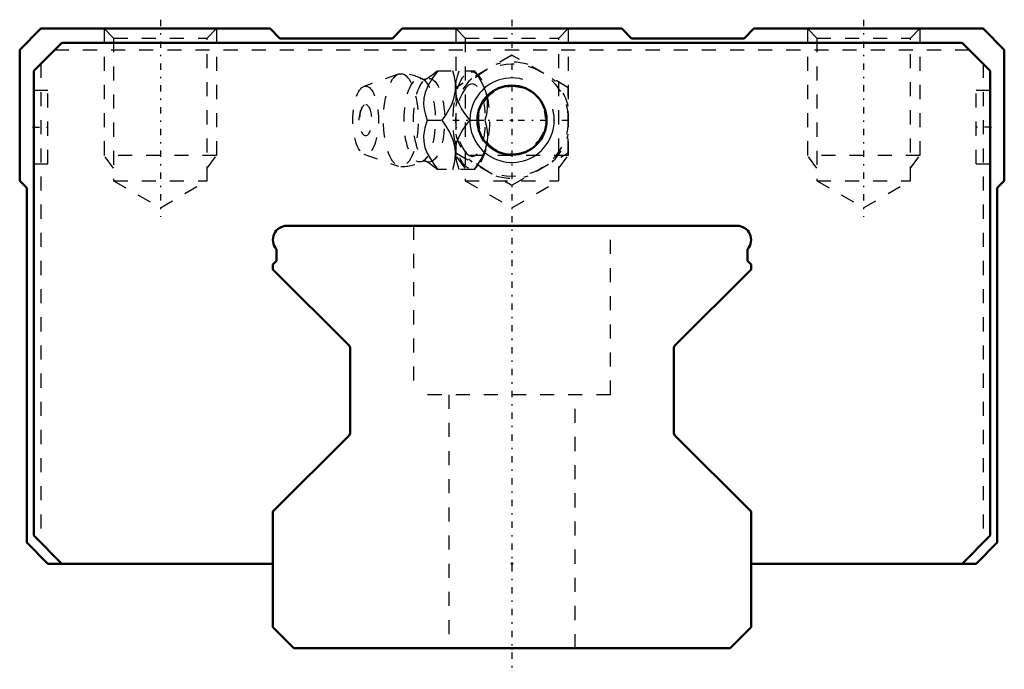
# Model space of a CAD drawing. Header units: millimetres. Extents: x -35 to 35, y -1.5 to 44.6.
import ezdxf

# ---------------------------------------------------------------- set-up
doc = ezdxf.new("R2010")
doc.units = ezdxf.units.MM
doc.linetypes.add('Center', pattern=[1.5, 0.45, -0.5, 0.05, -0.5])
doc.linetypes.add('Dashed', pattern=[2, 1, -1])
for name, color, linetype, lineweight in [('2d ConnectionPoints', 7, 'Continuous', 50), ('AM_0', 7, 'Continuous', 50), ('AM_5', 3, 'Continuous', 25), ('AM_7', 7, 'Center', 25), ('AM_9', 6, 'Dashed', 25)]:
    doc.layers.add(name, color=color, linetype=linetype, lineweight=lineweight)

# ---------------------------------------------------------------- blocks, each defined once
blk = doc.blocks.new('1_B_M6F_SRN_grease_nipple_joint_0_in_SRN35LR1SS280LG200BM6F6250001_2')
at = {"layer": 'AM_5', "linetype": 'Dashed'}
blk.add_arc((0, 37.5), 2.386, 75, 15, dxfattribs=at)
at = {"layer": 'AM_7'}
blk.add_line((-4.2, 37.5), (4.2, 37.5), dxfattribs=at)
at = {"layer": 'AM_9'}
for p, q in [((0, 42.119), (-4, 39.809)), ((4, 39.809), (0, 42.119)), ((-8.065, 40.771), (-10.522, 39.903)), ((-5.317, 41), (-2.667, 41)), ((-2.371, 40.651), (-2.667, 41)), ((-4, 39.809), (-4, 35.191)), ((4, 35.191), (4, 39.809)), ((-6.03, 37.5), (-4.96, 37.5)), ((-3.002, 37.5), (-1.932, 37.5)), ((-10.522, 35.097), (-8.065, 34.229)), ((-4, 35.191), (0, 32.881)), ((0, 32.881), (4, 35.191)), ((-2.667, 34), (-2.371, 34.349)), ((-2.667, 34), (-5.317, 34))]:
    blk.add_line(p, q, dxfattribs=at)
for points in [[(-5.273, 41), (-5.673, 40.451), (-6.013, 39.878), (-6.18, 39.469), (-6.273, 39.054), (-6.286, 38.646), (-6.236, 38.25), (-6.145, 37.871), (-6.03, 37.5)], [(-5.313, 41.004), (-5.418, 40.908), (-5.61, 40.749), (-5.841, 40.583), (-6.111, 40.417), (-6.131, 40.406)], [(-4.96, 37.5), (-4.706, 37.859), (-4.479, 38.229), (-4.283, 38.625), (-4.136, 39.03), (-4.026, 39.591), (-4.026, 40.16), (-4.092, 40.586), (-4.203, 41)], [(-4.001, 39.436), (-4.002, 39.446), (-4.015, 39.851), (-3.965, 40.25), (-3.874, 40.629), (-3.759, 41)], [(-2.689, 41), (-2.435, 40.641), (-2.208, 40.271), (-2.012, 39.875), (-1.865, 39.47), (-1.755, 38.909), (-1.755, 38.34), (-1.821, 37.914), (-1.932, 37.5)], [(-6.128, 40.408), (-6.129, 40.407), (-6.156, 40.396), (-6.209, 40.386), (-6.283, 40.388), (-6.328, 40.401), (-6.342, 40.407)], [(-3.002, 37.5), (-3.399, 38.046), (-3.581, 38.33), (-3.742, 38.622), (-3.908, 39.025), (-4.001, 39.436)], [(-6.03, 37.5), (-6.192, 36.951), (-6.285, 36.378), (-6.275, 35.969), (-6.188, 35.554), (-6.024, 35.146), (-5.803, 34.75), (-5.548, 34.371), (-5.273, 34)], [(-4.013, 35.184), (-4.04, 35.53), (-4.174, 36.091), (-4.419, 36.66), (-4.669, 37.086), (-4.96, 37.5)], [(-4.003, 35.552), (-3.917, 35.946), (-3.756, 36.351), (-3.532, 36.75), (-3.277, 37.129), (-3.002, 37.5)], [(-1.932, 37.5), (-1.833, 37.141), (-1.767, 36.771), (-1.742, 36.375), (-1.77, 35.97), (-1.903, 35.409), (-2.148, 34.84), (-2.398, 34.414), (-2.689, 34)], [(-4.203, 34), (-4.104, 34.359), (-4.038, 34.729), (-4.013, 35.125), (-4.013, 35.184)], [(-4.014, 35.134), (-4.006, 35.525), (-4.003, 35.552)], [(-3.759, 34), (-3.92, 34.546), (-3.979, 34.83), (-4.013, 35.118)], [(-6.341, 34.593), (-6.315, 34.604), (-6.261, 34.614), (-6.187, 34.611), (-6.142, 34.599), (-6.128, 34.592)], [(-6.134, 34.595), (-5.876, 34.44), (-5.65, 34.282), (-5.459, 34.128), (-5.313, 33.996)]]:
    blk.add_lwpolyline(points, dxfattribs=at)
blk.add_circle((0, 37.5), 4, dxfattribs=at)
for centre, radius, start, end in [((0, 37.5), 4.12, 73.86243, 106.13757), ((-7.903, 37.5), 3.3, 61.76048, 90), ((0, 37.5), 4.12, 133.86243, 166.13757), ((0, 37.5), 4.12, 13.86243, 46.13757), ((-9.071, 37.5), 1.82, 148.36971, 211.63029), ((0, 37.5), 4.12, 193.86243, 226.13757), ((0, 37.5), 4.12, 313.86243, 346.13757), ((-7.903, 37.5), 3.3, 270, 298.23952), ((0, 37.5), 4.12, 253.86243, 286.13757)]:
    blk.add_arc(centre, radius, start, end, dxfattribs=at)
for centre, major_axis in [((-7.903, 37.5), (0, 3.3)), ((-2.893, 37.5), (0, 3.445)), ((-10.403, 37.5), (0, 2.424)), ((-6.561, 37.5), (0, 2.965)), ((-5.9, 37.5), (0, 2.971)), ((-10.403, 37.5), (0, 1.117))]:
    blk.add_ellipse(centre, major_axis=major_axis, ratio=0.374607, dxfattribs=at)
blk.add_ellipse((-2.841, 37.5), major_axis=(0, -2.572), ratio=0.374607, start_param=5.781061, end_param=9.926902, dxfattribs=at)
blk = doc.blocks.new('2_SRN35LRSSB_M6F1_Slide35_65_0_in_SRN35LR1SS280LG200BM6F6250001_2')
at = {"layer": 'AM_0'}
for p, q in [((-33.5, 44), (-35, 42.5)), ((-17.2, 44), (-33.5, 44)), ((-16.5, 43.3), (-17.2, 44)), ((-7.8, 44), (-8.5, 43.3)), ((7.8, 44), (-7.8, 44)), ((8.5, 43.3), (7.8, 44)), ((17.2, 44), (16.5, 43.3)), ((33.5, 44), (17.2, 44)), ((35, 42.5), (33.5, 44)), ((-32, 43), (-34, 41)), ((32, 43), (-32, 43)), ((-8.5, 43.3), (-16.5, 43.3)), ((16.5, 43.3), (8.5, 43.3)), ((34, 41), (32, 43)), ((-35, 42.5), (-35, 33.2)), ((35, 33.2), (35, 42.5)), ((-34, 41), (-34, 8)), ((34, 8), (34, 41)), ((-35, 33.2), (-34.5, 32.7)), ((34.5, 32.7), (35, 33.2)), ((-34.5, 32.7), (-34.5, 7.5)), ((34.5, 7.5), (34.5, 32.7)), ((-34, 8), (-32, 6)), ((32, 6), (34, 8)), ((-34.5, 7.5), (-33, 6)), ((33, 6), (34.5, 7.5)), ((-33, 6), (-17, 6)), ((17, 6), (33, 6))]:
    blk.add_line(p, q, dxfattribs=at)
blk.add_circle((0, 37.5), 2.459, dxfattribs=at)
at = {"layer": 'AM_5', "linetype": 'Dashed'}
for p, q in [((-29, 44), (-29, 35)), ((-21, 44), (-21, 35)), ((-4, 44), (-4, 35)), ((4, 44), (4, 35)), ((21, 44), (21, 35)), ((29, 44), (29, 35)), ((-21, 35), (-29, 35)), ((-28.323, 34.1), (-29, 35)), ((-21.677, 34.1), (-21, 35)), ((4, 35), (-4, 35)), ((-3.323, 34.1), (-4, 35)), ((3.324, 34.1), (4, 35)), ((29, 35), (21, 35)), ((21.677, 34.1), (21, 35)), ((28.324, 34.1), (29, 35))]:
    blk.add_line(p, q, dxfattribs=at)
at = {"layer": 'AM_5'}
blk.add_arc((0, 37.5), 3, 75, 15, dxfattribs=at)
at = {"layer": 'AM_7'}
for p, q in [((-25, 44.636), (-25, 30.645)), ((25, 44.636), (25, 30.645)), ((-34.05, 37), (-32.95, 37)), ((34.05, 37), (32.95, 37))]:
    blk.add_line(p, q, dxfattribs=at)
at = {"layer": 'AM_9'}
for p, q in [((-29, 44), (-28.323, 43.324)), ((-21.677, 43.324), (-21, 44)), ((-4, 44), (-3.323, 43.324)), ((3.324, 43.324), (4, 44)), ((21, 44), (21.677, 43.324)), ((28.324, 43.324), (29, 44)), ((-28.323, 43.324), (-28.323, 33.2)), ((-28.323, 43.324), (-21.677, 43.324)), ((-21.677, 33.2), (-21.677, 43.324)), ((-3.323, 43.324), (-3.323, 33.2)), ((-3.323, 43.324), (3.324, 43.324)), ((3.324, 33.2), (3.324, 43.324)), ((21.677, 43.324), (21.677, 33.2)), ((21.677, 43.324), (28.324, 43.324)), ((28.324, 33.2), (28.324, 43.324)), ((-32.5, 42.5), (32.5, 42.5)), ((-33.5, 41.5), (-33.5, 7.5)), ((33.5, 41.5), (33.5, 7.5)), ((-33, 39.6), (-34, 39.6)), ((-33, 34.4), (-33, 39.6)), ((33, 34.4), (33, 39.6)), ((34, 39.6), (33, 39.6)), ((-34, 34.4), (-33, 34.4)), ((33, 34.4), (34, 34.4)), ((-28.323, 33.2), (-25, 31.281)), ((-28.323, 33.2), (-21.677, 33.2)), ((-25, 31.281), (-21.677, 33.2)), ((-3.323, 33.2), (3.324, 33.2)), ((-3.323, 33.2), (0, 31.281)), ((0, 31.281), (3.324, 33.2)), ((21.677, 33.2), (25, 31.281)), ((21.677, 33.2), (28.324, 33.2)), ((25, 31.281), (28.324, 33.2))]:
    blk.add_line(p, q, dxfattribs=at)
blk = doc.blocks.new('3_SRN35LR28020_Track_0_in_SRN35LR1SS280LG200BM6F6250001_2')
at = {"layer": 'AM_0'}
for p, q in [((16, 30), (-16, 30)), ((-16.75, 28.339), (-16.75, 27.5)), ((16.75, 27.5), (16.75, 28.339)), ((-16.75, 27.5), (-17, 27.25)), ((17, 27.25), (16.75, 27.5)), ((-17, 27.25), (-17, 26.9)), ((-17, 26.9), (-11.588, 21.488)), ((11.588, 21.488), (17, 26.9)), ((17, 26.9), (17, 27.25)), ((-11.5, 21.276), (-11.5, 15.324)), ((11.5, 15.324), (11.5, 21.276)), ((-11.588, 15.112), (-17, 9.7)), ((17, 9.7), (11.588, 15.112)), ((-17, 9.7), (-17, 1.5)), ((17, 1.5), (17, 9.7)), ((-17, 1.5), (-15.5, 0)), ((15.5, 0), (17, 1.5)), ((-15.5, 0), (15.5, 0))]:
    blk.add_line(p, q, dxfattribs=at)
for centre, radius, start, end in [((-16, 29), 1, 90, 221.40962), ((16, 29), 1, 318.59038, 90), ((-11.8, 21.276), 0.3, 0, 45), ((11.8, 21.276), 0.3, 135, 180), ((-11.8, 15.324), 0.3, 315, 0), ((11.8, 15.324), 0.3, 180, 225)]:
    blk.add_arc(centre, radius, start, end, dxfattribs=at)
at = {"layer": 'AM_7'}
blk.add_line((0, 44.636), (0, -1.5), dxfattribs=at)
at = {"layer": 'AM_9'}
for p, q in [((-7, 30), (-7, 18)), ((7, 18), (7, 30)), ((7, 18), (-7, 18)), ((-4.5, 18), (-4.5, 0)), ((4.5, 0), (4.5, 18))]:
    blk.add_line(p, q, dxfattribs=at)

msp = doc.modelspace()

# ---------------------------------------------------------------- linework, layer by layer
at = {"layer": '2d ConnectionPoints'}
for p in [(0, 37.5), (0, 37.5), (-34, 37), (-34, 37), (34, 37), (34, 37), (0, 6), (0, 6), (0, 0), (0, 0)]:
    msp.add_point(p, dxfattribs=at)

# ---------------------------------------------------------------- block references
for name in ['2_SRN35LRSSB_M6F1_Slide35_65_0_in_SRN35LR1SS280LG200BM6F6250001_2', '3_SRN35LR28020_Track_0_in_SRN35LR1SS280LG200BM6F6250001_2', '1_B_M6F_SRN_grease_nipple_joint_0_in_SRN35LR1SS280LG200BM6F6250001_2']:
    msp.add_blockref(name, (0, 0))

doc.saveas('drawing.dxf')
